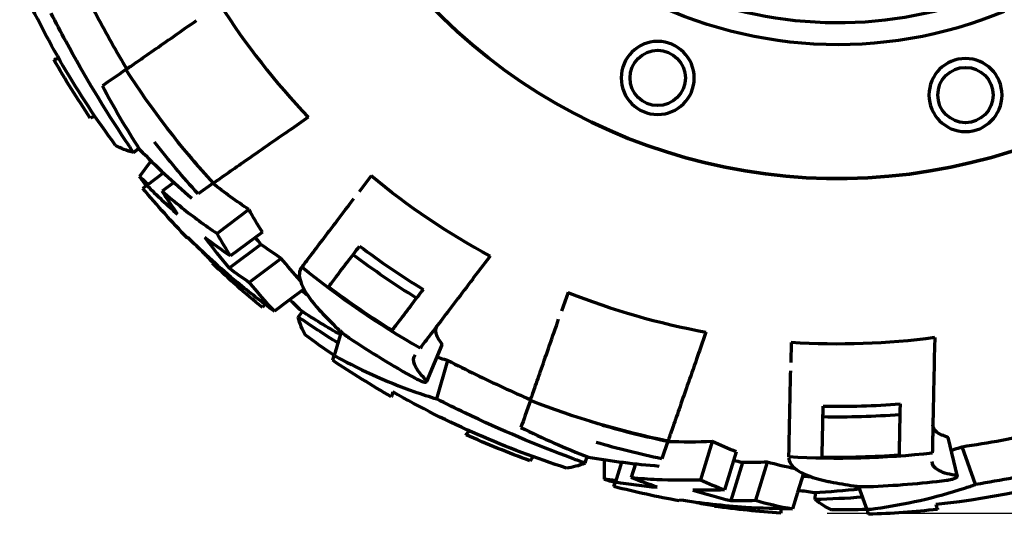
# Model space of a CAD drawing. Header units: millimetres. Extents: x 0 to 1189, y 0 to 841.
# Tile 17 of 56: x 538 to 583, y 264 to 287. Entities that reach past the tile are written whole.
import ezdxf

# ---------------------------------------------------------------- set-up
doc = ezdxf.new("R2010")
doc.units = ezdxf.units.MM
doc.header["$LTSCALE"] = 0.75
doc.layers.add('FD_Dimensions', color=7, linetype='Continuous', lineweight=35)
doc.layers.add('Visible', color=7, linetype='Continuous', lineweight=70)
doc.styles.get("Standard").update_dxf_attribs({"font": 'arial.ttf'})
doc.dimstyles.new('Dim-ISO-25', dxfattribs={"dimtxt": 3.5, "dimasz": 3.5, "dimexe": 2.1, "dimexo": 2.1, "dimgap": 1.4, "dimtad": 1, "dimzin": 12, "dimdsep": 46, "dimtxsty": 'Standard', "dimcen": 0, "dimazin": 3, "dimtp": 0.1, "dimtm": 0.1, "dimtfac": 0.714286, "dimtmove": 0, "dimatfit": 3, "dimfxl": 1, "dimtzin": 12, "dimarcsym": 0})

# ---------------------------------------------------------------- blocks, each defined once
blk = doc.blocks.new('*D31')
at = {"layer": 'Defpoints', "color": 0, "transparency": 16777216}
for p in [(586.804795, 358.159183), (807.04622, 358.159183), (572.723978, 264.278999)]:
    blk.add_point(p, dxfattribs=at)
at = {"layer": 'FD_Dimensions', "color": 0, "lineweight": -2, "transparency": 16777216}
for p, q in [((588.904795, 358.159183), (809.14622, 358.159183)), ((807.04622, 267.778999), (807.04622, 354.659183)), ((574.823978, 264.278999), (809.14622, 264.278999))]:
    blk.add_line(p, q, dxfattribs=at)
at = {"layer": 'FD_Dimensions', "color": 0, "transparency": 16777216}
for points in [[(806.462887, 354.659183), (807.629554, 354.659183), (807.04622, 358.159183)], [(806.462887, 267.778999), (807.629554, 267.778999), (807.04622, 264.278999)]]:
    blk.add_solid(points, dxfattribs=at)
at = {"layer": 'FD_Dimensions', "color": 0, "transparency": 16777216, "insert": (803.858021, 311.219091), "char_height": 3.5, "attachment_point": 5, "rotation": 90}
blk.add_mtext('93.88', dxfattribs=at)

msp = doc.modelspace()

# ---------------------------------------------------------------- linework, layer by layer
at = {"layer": 'Visible', "extrusion": (0, 1, 0)}
for p, q in [((551.387, 282.168), (550.643, 281.651)), ((543.496, 280.574), (543.74, 280.763)), ((544.284, 280.195), (544.228, 280.119)), ((544.228, 280.119), (543.762, 279.497)), ((544.849, 279.65), (544.097, 279.087)), ((554.226, 279.519), (553.684, 278.804)), ((543.921, 278.955), (544.097, 279.087)), ((545.315, 279.218), (544.791, 278.826)), ((547.098, 279.185), (546.408, 278.705)), ((547.098, 279.185), (547.101, 279.187)), ((548.71, 277.996), (547.265, 276.914)), ((545.954, 276.73), (545.926, 276.709)), ((549.315, 276.981), (547.871, 275.9)), ((549.25, 276.423), (547.816, 275.349)), ((550.169, 275.786), (548.724, 274.704)), ((559.597, 275.892), (559.049, 275.17)), ((547.066, 275.568), (547.087, 275.596)), ((551.1, 275.398), (551.077, 275.368)), ((551.187, 274.401), (550.477, 273.87)), ((563.116, 274.249), (562.821, 273.403)), ((549.429, 273.718), (549.313, 273.563)), ((550.477, 273.87), (549.855, 273.404)), ((550.932, 273.138), (551.121, 273.382)), ((552.865, 272.473), (552.555, 271.404)), ((569.344, 272.46), (569.047, 271.604)), ((579.675, 272.208), (579.656, 271.302)), ((557.422, 271.883), (556.727, 270.219)), ((573.198, 271.985), (573.18, 271.089)), ((557.19, 269.436), (557.696, 271.176)), ((580.272, 267.686), (580.688, 265.932)), ((567.628, 267.525), (567.352, 266.732)), ((567.628, 267.525), (567.629, 267.528)), ((569.631, 267.511), (569.098, 265.787)), ((581.523, 265.571), (580.909, 267.276)), ((563.897, 266.532), (563.983, 266.829)), ((570.717, 267.045), (570.184, 265.323)), ((564.756, 266.594), (564.745, 265.817)), ((564.758, 266.689), (564.756, 266.594)), ((565.535, 266.579), (565.257, 265.682)), ((566.166, 266.504), (565.972, 265.879)), ((570.992, 266.556), (570.463, 264.845)), ((572.11, 266.581), (571.577, 264.856)), ((573.747, 266.059), (573.485, 265.212)), ((565.192, 265.472), (565.257, 265.682)), ((576.239, 265.485), (576.616, 264.438)), ((573.485, 265.212), (573.256, 264.469)), ((574.283, 264.887), (574.293, 265.196)), ((568.145, 264.867), (568.135, 264.833)), ((569.728, 264.581), (569.728, 264.616)), ((572.727, 264.473), (572.724, 264.279))]:
    msp.add_line(p, q, dxfattribs=at)
at = {"layer": 'Visible', "extrusion": (1e-16, 0, -1)}
for centre in [(-567.166, 283.944), (-581.066, 283.171)]:
    msp.add_circle(centre, 1.65, dxfattribs=at)
at = {"layer": 'Visible'}
for centre in [(567.166, 283.944), (581.066, 283.171)]:
    msp.add_circle(centre, 1.25, dxfattribs=at)
at = {"layer": 'Visible', "extrusion": (1e-16, 0, -1)}
for radius, start, end in [(25.55, 194.2386, 33.3398), (40.53, 323.5959, 335.738), (19.5, 247.3336, 299.0305), (40.75, 325.9546, 330.3366), (38.198, 317.5928, 327.3217), (39.034, 317.7563, 322.2365), (33.029, 298.3964, 309.6568), (40.75, 316.1341, 320.3689), (36.332, 301.583, 307.0656), (40.75, 309.6311, 313.8659), (38.198, 299.5928, 309.3217), (39, 307.9908, 308.3249), (38.155, 301.8513, 307.0712), (40.53, 304.1457, 306.4041), (33.029, 262.3964, 273.6568), (40.75, 299.6634, 304.0454), (40.53, 287.5959, 299.738), (38.198, 281.5928, 291.3217), (36.332, 265.583, 271.0656), (40.75, 289.9546, 294.3366), (39.034, 281.7563, 286.2365), (38.198, 263.5928, 273.3217), (38.155, 265.8513, 271.0712), (40.53, 251.5959, 263.738), (39, 271.9908, 272.3249), (40.75, 280.1341, 284.3689), (40.75, 273.6311, 277.8659), (40.53, 268.1457, 270.4041), (40.75, 263.6634, 268.0454)]:
    msp.add_arc((-575.305, 304.947), radius, start, end, dxfattribs=at)
at = {"layer": 'Visible'}
for radius, start, end in [(25.55, 146.6602, 345.7614), (18.5, 244.3265, 289.3094), (33.029, 212.3432, 223.6036), (38.201, 217.8277, 222.4065), (35.842, 232.936, 238.4939), (39.034, 231.6618, 232.1552), (33.029, 248.3432, 259.6036), (39.494, 236.0021, 241.1412), (35.842, 268.936, 274.4939), (38.201, 253.8277, 258.4065), (39.034, 267.6618, 268.1552), (39.494, 272.0021, 277.1412)]:
    msp.add_arc((575.305, 304.947), radius, start, end, dxfattribs=at)
for centre, major_axis, ratio, start_param, end_param in [((578.521, 303.547), (34.137, 23.743), 0.922984, 3.026359, 3.112925), ((579.905, 309.948), (37.933, 28.394), 0.707105, 3.238675, 3.295086), ((587.816, 304.399), (39.302, 29.422), 0.579244, 3.060617, 3.102012), ((580.623, 308.425), (37.692, 28.215), 0.707105, 3.347881, 3.380548), ((579, 308.709), (17.537, 41.96), 0.768445, 2.811499, 2.840964), ((578.729, 305.705), (13.661, 39.274), 0.922984, 3.026359, 3.112925), ((576.087, 311.697), (13.999, 45.268), 0.707105, 3.238675, 3.295086), ((585.749, 311.858), (14.502, 46.904), 0.579244, 3.060617, 3.102012), ((576.083, 310.163), (-10.476, 44.254), 0.768445, 2.811499, 2.840964), ((577.563, 310.887), (13.909, 44.981), 0.707105, 3.347881, 3.380548)]:
    msp.add_ellipse(centre, major_axis=major_axis, ratio=ratio, start_param=start_param, end_param=end_param, dxfattribs=at)
at = {"layer": 'Visible', "extrusion": (1e-16, 0, -1)}
for centre, major_axis, ratio, start_param, end_param in [((586.254, 315.843), (44.265, 34.357), 0.196114, 2.99138, 3.060103), ((583.462, 305.458), (37.617, 28.161), 0.707106, 3.159804, 3.197451), ((587.762, 304.408), (37.829, 28.314), 0.579247, 3.181085, 3.224097), ((579.831, 309.688), (37.765, 28.27), 0.707106, 2.902593, 2.944348), ((580.559, 308.375), (36.225, 27.117), 0.707107, 2.892847, 2.926908), ((586.201, 315.897), (34.357, 44.265), 0.196114, 3.223082, 3.291805), ((573.905, 308.163), (23.743, 34.137), 0.922984, 3.05943, 3.112925), ((585.696, 311.836), (13.955, 45.145), 0.579241, 3.181171, 3.224182), ((577.759, 320.198), (15.617, 53.814), 0.196114, 2.99138, 3.060103), ((577.54, 310.805), (13.366, 43.228), 0.707108, 2.892855, 2.926918), ((581.603, 310.155), (13.88, 44.894), 0.707106, 3.159804, 3.197451), ((576.18, 311.443), (13.936, 45.068), 0.707106, 2.902593, 2.944348), ((572.282, 306.726), (-0.856, 41.573), 0.922984, 3.05943, 3.112925), ((577.684, 320.21), (1.777, 56.006), 0.196114, 3.223082, 3.291805)]:
    msp.add_ellipse(centre, major_axis=major_axis, ratio=ratio, start_param=start_param, end_param=end_param, dxfattribs=at)
at = {"layer": 'Visible'}
for points, knots in [([(541.209, 287.977), (541.418, 287.556), (541.633, 287.137), (542.282, 285.912), (542.728, 285.119), (543.187, 284.347)], [-2.189382, -2.189382, -2.189382, -2.189382, -2.0480289, -2.0480289, -1.7727264, -1.7727264, -1.7727264, -1.7727264]), ([(543.496, 280.574), (543.38, 280.744), (543.264, 280.916), (542.201, 282.513), (541.289, 284.029), (540.212, 286.023), (539.992, 286.443), (539.777, 286.865)], [1.4412238, 1.4412238, 1.4412238, 1.4412238, 1.506827, 1.506827, 2.0457096, 2.0457096, 2.1881347, 2.1881347, 2.1881347, 2.1881347]), ([(543.153, 284.323), (543.289, 284.418), (543.459, 284.536), (543.885, 284.832), (544.147, 285.015), (544.676, 285.382), (544.991, 285.601), (545.658, 286.066), (546.009, 286.31), (546.345, 286.543)], [0.2897036, 0.2897036, 0.2897036, 0.2897036, 0.409542, 0.409542, 0.5460875, 0.5460875, 0.6827036, 0.6827036, 0.8150178, 0.8150178, 0.8150178, 0.8150178]), ([(550.643, 281.651), (550.541, 281.579), (550.42, 281.495), (550.323, 281.428), (550.322, 281.427), (550.321, 281.427)], [0.44681284, 0.44681284, 0.44681284, 0.44681284, 0.48438099, 0.48438099, 0.4848196, 0.4848196, 0.4848196, 0.4848196]), ([(550.321, 281.427), (549.98, 281.189), (549.623, 280.941), (548.946, 280.47), (548.628, 280.249), (548.096, 279.879), (547.833, 279.696), (547.407, 279.4), (547.236, 279.281), (547.101, 279.187)], [3.5813627, 3.5813627, 3.5813627, 3.5813627, 3.7158313, 3.7158313, 3.8534291, 3.8534291, 3.9901307, 3.9901307, 4.1091636, 4.1091636, 4.1091636, 4.1091636]), ([(544.791, 278.826), (545.079, 278.573), (545.376, 278.324), (546.187, 277.676), (546.716, 277.287), (547.265, 276.914)], [6.940353, 6.940353, 6.940353, 6.940353, 7.0935578, 7.0935578, 7.3468953, 7.3468953, 7.3468953, 7.3468953]), ([(551.1, 275.397), (551.2, 275.529), (551.325, 275.695), (551.638, 276.107), (551.832, 276.362), (552.221, 276.875), (552.453, 277.181), (552.944, 277.828), (553.202, 278.169), (553.449, 278.495)], [-4.0816675, -4.0816675, -4.0816675, -4.0816675, -3.9618291, -3.9618291, -3.8252836, -3.8252836, -3.6886674, -3.6886674, -3.5563533, -3.5563533, -3.5563533, -3.5563533]), ([(549.855, 273.404), (549.286, 273.819), (548.728, 274.251), (547.407, 275.346), (546.661, 276.027), (545.954, 276.73)], [17.408031, 17.408031, 17.408031, 17.408031, 17.632683, 17.632683, 17.9554931, 17.9554931, 17.9554931, 17.9554931]), ([(552.305, 274.504), (552.4, 274.63), (552.517, 274.783), (552.817, 275.18), (553.011, 275.434), (553.352, 275.885), (553.521, 276.107), (553.703, 276.347)], [-4.069161, -4.069161, -4.069161, -4.069161, -3.9594341, -3.9594341, -3.8229021, -3.8229021, -3.7194059, -3.7194059, -3.7194059, -3.7194059]), ([(551.077, 275.367), (551.051, 275.333), (551.03, 275.295), (550.945, 275.066), (550.986, 274.81), (551.285, 274.194), (551.538, 273.842), (551.908, 273.438), (551.933, 273.41), (551.959, 273.382)], [2.3628766, 2.3628766, 2.3628766, 2.3628766, 2.4067943, 2.4067943, 2.6057136, 2.6057136, 2.8021395, 2.8021395, 2.8164491, 2.8164491, 2.8164491, 2.8164491]), ([(558.812, 274.857), (558.561, 274.526), (558.298, 274.18), (557.8, 273.523), (557.566, 273.215), (557.174, 272.698), (556.98, 272.442), (556.667, 272.029), (556.541, 271.864), (556.441, 271.732)], [-0.8176817, -0.8176817, -0.8176817, -0.8176817, -0.683213, -0.683213, -0.5456153, -0.5456153, -0.4089137, -0.4089137, -0.2898807, -0.2898807, -0.2898807, -0.2898807]), ([(559.049, 275.17), (558.974, 275.07), (558.885, 274.953), (558.814, 274.86), (558.813, 274.858), (558.812, 274.857)], [0.44681284, 0.44681284, 0.44681284, 0.44681284, 0.48438099, 0.48438099, 0.4848196, 0.4848196, 0.4848196, 0.4848196]), ([(556.574, 274.389), (556.391, 274.147), (556.22, 273.922), (555.876, 273.469), (555.682, 273.213), (555.382, 272.817), (555.265, 272.663), (555.17, 272.537)], [-0.6503544, -0.6503544, -0.6503544, -0.6503544, -0.5458766, -0.5458766, -0.409261, -0.409261, -0.2999653, -0.2999653, -0.2999653, -0.2999653]), ([(561.416, 269.364), (561.47, 269.52), (561.539, 269.716), (561.709, 270.205), (561.814, 270.508), (562.025, 271.116), (562.151, 271.478), (562.418, 272.246), (562.559, 272.65), (562.693, 273.036)], [0.2897036, 0.2897036, 0.2897036, 0.2897036, 0.409542, 0.409542, 0.5460875, 0.5460875, 0.6827036, 0.6827036, 0.8150178, 0.8150178, 0.8150178, 0.8150178]), ([(552.702, 272.622), (552.735, 272.589), (552.77, 272.556), (552.877, 272.462), (552.953, 272.399), (553.083, 272.301), (553.133, 272.265), (553.184, 272.23), (553.196, 272.221), (553.209, 272.213), (553.221, 272.204)], [0.57737749, 0.57737749, 0.57737749, 0.57737749, 0.59475126, 0.59475126, 0.62625191, 0.62625191, 0.6448508, 0.6448508, 0.6448508, 0.64934479, 0.64934479, 0.64934479, 0.64934479]), ([(557.397, 271.955), (557.27, 272.122), (557.189, 272.275), (557.127, 272.543), (557.145, 272.657), (557.214, 272.75), (557.214, 272.751), (557.215, 272.752)], [-0.2529301, -0.2529301, -0.2529301, -0.2529301, -0.1264576, -0.1264576, -0.0013937, -0.0013937, 0, 0, 0, 0]), ([(557.422, 271.883), (557.423, 271.885), (557.424, 271.887), (557.427, 271.905), (557.417, 271.928), (557.397, 271.955)], [0.08069478, 0.08069478, 0.08069478, 0.08069478, 0.08342407, 0.08342407, 0.10432825, 0.10432825, 0.10432825, 0.10432825]), ([(552.555, 271.404), (552.663, 271.344), (552.771, 271.284), (554.089, 270.574), (555.368, 270.024), (556.852, 269.54), (557.021, 269.487), (557.19, 269.436)], [-6.7900934, -6.7900934, -6.7900934, -6.7900934, -6.7413206, -6.7413206, -6.1999569, -6.1999569, -6.1307169, -6.1307169, -6.1307169, -6.1307169]), ([(556.668, 270.326), (556.434, 270.562), (556.275, 270.779), (556.119, 271.157), (556.125, 271.314), (556.214, 271.432)], [-0.3219243, -0.3219243, -0.3219243, -0.3219243, -0.1609373, -0.1609373, 0, 0, 0, 0]), ([(557.194, 271.336), (557.303, 271.3), (557.413, 271.264), (557.581, 271.212), (557.638, 271.194), (557.696, 271.176)], [17.2760773, 17.2760773, 17.2760773, 17.2760773, 17.32127312, 17.32127312, 17.3447499, 17.3447499, 17.3447499, 17.3447499]), ([(569.047, 271.604), (569.006, 271.486), (568.957, 271.347), (568.919, 271.236), (568.918, 271.235), (568.918, 271.234)], [0.44681284, 0.44681284, 0.44681284, 0.44681284, 0.48438099, 0.48438099, 0.4848196, 0.4848196, 0.4848196, 0.4848196]), ([(579.656, 271.302), (579.654, 271.177), (579.651, 271.03), (579.648, 270.913), (579.648, 270.911), (579.648, 270.91)], [0.44681284, 0.44681284, 0.44681284, 0.44681284, 0.48438099, 0.48438099, 0.4848196, 0.4848196, 0.4848196, 0.4848196]), ([(557.696, 271.176), (558.113, 270.959), (558.532, 270.747), (559.778, 270.137), (560.604, 269.758), (561.43, 269.403)], [-2.189382, -2.189382, -2.189382, -2.189382, -2.0480289, -2.0480289, -1.7727264, -1.7727264, -1.7727264, -1.7727264]), ([(568.918, 271.234), (568.781, 270.841), (568.638, 270.43), (568.367, 269.652), (568.24, 269.286), (568.027, 268.674), (567.922, 268.371), (567.751, 267.881), (567.683, 267.685), (567.629, 267.528)], [3.5813627, 3.5813627, 3.5813627, 3.5813627, 3.7158313, 3.7158313, 3.8534291, 3.8534291, 3.9901307, 3.9901307, 4.1091636, 4.1091636, 4.1091636, 4.1091636]), ([(579.648, 270.91), (579.64, 270.495), (579.631, 270.059), (579.614, 269.236), (579.606, 268.849), (579.592, 268.2), (579.586, 267.879), (579.575, 267.361), (579.571, 267.153), (579.567, 266.988)], [-0.8176817, -0.8176817, -0.8176817, -0.8176817, -0.683213, -0.683213, -0.5456153, -0.5456153, -0.4089137, -0.4089137, -0.2898807, -0.2898807, -0.2898807, -0.2898807]), ([(556.243, 270.358), (556.274, 270.341), (556.306, 270.324), (556.379, 270.289), (556.42, 270.27), (556.512, 270.233), (556.56, 270.218), (556.638, 270.2), (556.668, 270.196), (556.713, 270.202), (556.726, 270.211), (556.731, 270.241), (556.721, 270.264), (556.691, 270.302), (556.68, 270.314), (556.668, 270.326)], [0.0011854, 0.0011854, 0.0011854, 0.0011854, 0.0118921, 0.0118921, 0.0261366, 0.0261366, 0.045713, 0.045713, 0.0638758, 0.0638758, 0.0833592, 0.0833592, 0.1044028, 0.1044028, 0.1129139, 0.1129139, 0.1129139, 0.1129139]), ([(573.092, 266.813), (573.095, 266.979), (573.099, 267.187), (573.11, 267.704), (573.116, 268.024), (573.13, 268.668), (573.138, 269.051), (573.154, 269.864), (573.163, 270.292), (573.172, 270.7)], [-4.0816675, -4.0816675, -4.0816675, -4.0816675, -3.9618291, -3.9618291, -3.8252836, -3.8252836, -3.6886674, -3.6886674, -3.5563533, -3.5563533, -3.5563533, -3.5563533]), ([(563.897, 266.532), (563.703, 266.601), (563.509, 266.672), (561.71, 267.34), (560.081, 268.03), (558.037, 269.01), (557.613, 269.221), (557.19, 269.436)], [1.4412238, 1.4412238, 1.4412238, 1.4412238, 1.506827, 1.506827, 2.0457096, 2.0457096, 2.1881347, 2.1881347, 2.1881347, 2.1881347]), ([(574.592, 266.799), (574.595, 266.957), (574.599, 267.15), (574.609, 267.647), (574.616, 267.967), (574.627, 268.532), (574.633, 268.811), (574.639, 269.112)], [-4.069161, -4.069161, -4.069161, -4.069161, -3.9594341, -3.9594341, -3.8229021, -3.8229021, -3.7194059, -3.7194059, -3.7194059, -3.7194059]), ([(578.113, 269.216), (578.107, 268.912), (578.101, 268.63), (578.089, 268.061), (578.083, 267.74), (578.072, 267.243), (578.068, 267.05), (578.065, 266.892)], [-0.6503544, -0.6503544, -0.6503544, -0.6503544, -0.5458766, -0.5458766, -0.409261, -0.409261, -0.2999653, -0.2999653, -0.2999653, -0.2999653]), ([(580.209, 267.73), (580.009, 267.79), (579.854, 267.867), (579.645, 268.047), (579.593, 268.15), (579.594, 268.265), (579.594, 268.267), (579.594, 268.268)], [-0.2529301, -0.2529301, -0.2529301, -0.2529301, -0.126455, -0.126455, -0.0013909, -0.0013909, 0, 0, 0, 0]), ([(580.272, 267.686), (580.272, 267.688), (580.271, 267.69), (580.263, 267.707), (580.242, 267.72), (580.209, 267.73)], [0.08069478, 0.08069478, 0.08069478, 0.08069478, 0.08342407, 0.08342407, 0.10432825, 0.10432825, 0.10432825, 0.10432825]), ([(580.909, 267.276), (582.11, 267.454), (583.304, 267.672), (584.643, 267.962), (584.808, 267.999), (584.972, 268.036)], [-11.8170159, -11.8170159, -11.8170159, -11.8170159, -11.4510759, -11.4510759, -11.3995009, -11.3995009, -11.3995009, -11.3995009]), ([(580.409, 267.109), (580.519, 267.145), (580.629, 267.181), (580.795, 267.237), (580.852, 267.256), (580.909, 267.276)], [17.2760773, 17.2760773, 17.2760773, 17.2760773, 17.32127312, 17.32127312, 17.3447499, 17.3447499, 17.3447499, 17.3447499]), ([(588.656, 267.163), (587.46, 266.814), (586.216, 266.495), (583.813, 265.967), (582.671, 265.752), (581.523, 265.571)], [11.0190937, 11.0190937, 11.0190937, 11.0190937, 11.4175674, 11.4175674, 11.7676704, 11.7676704, 11.7676704, 11.7676704]), ([(573.091, 266.775), (573.09, 266.732), (573.095, 266.69), (573.161, 266.455), (573.345, 266.271), (573.949, 265.949), (574.36, 265.812), (574.897, 265.703), (574.934, 265.696), (574.971, 265.689)], [2.3628766, 2.3628766, 2.3628766, 2.3628766, 2.4067943, 2.4067943, 2.6057136, 2.6057136, 2.8021395, 2.8021395, 2.8164491, 2.8164491, 2.8164491, 2.8164491]), ([(580.577, 265.984), (580.25, 266.037), (579.993, 266.119), (579.645, 266.333), (579.557, 266.464), (579.56, 266.612)], [-0.3219243, -0.3219243, -0.3219243, -0.3219243, -0.1609373, -0.1609373, 0, 0, 0, 0]), ([(580.214, 265.76), (580.25, 265.764), (580.285, 265.769), (580.365, 265.783), (580.409, 265.793), (580.505, 265.817), (580.553, 265.832), (580.627, 265.864), (580.653, 265.879), (580.687, 265.909), (580.692, 265.924), (580.678, 265.952), (580.657, 265.964), (580.61, 265.978), (580.594, 265.981), (580.577, 265.984)], [0.0011854, 0.0011854, 0.0011854, 0.0011854, 0.0118921, 0.0118921, 0.0261366, 0.0261366, 0.045713, 0.045713, 0.0638758, 0.0638758, 0.0833592, 0.0833592, 0.1044028, 0.1044028, 0.1129139, 0.1129139, 0.1129139, 0.1129139]), ([(565.972, 265.879), (566.354, 265.844), (566.741, 265.817), (567.778, 265.77), (568.434, 265.765), (569.098, 265.787)], [6.940353, 6.940353, 6.940353, 6.940353, 7.0935578, 7.0935578, 7.3468953, 7.3468953, 7.3468953, 7.3468953]), ([(576.019, 265.51), (576.065, 265.503), (576.113, 265.497), (576.255, 265.483), (576.353, 265.477), (576.516, 265.474), (576.578, 265.474), (576.64, 265.476), (576.655, 265.476), (576.67, 265.477), (576.685, 265.477)], [0.57737749, 0.57737749, 0.57737749, 0.57737749, 0.59475126, 0.59475126, 0.62625191, 0.62625191, 0.6448508, 0.6448508, 0.6448508, 0.64934479, 0.64934479, 0.64934479, 0.64934479]), ([(576.616, 264.438), (576.739, 264.453), (576.861, 264.469), (578.345, 264.669), (579.703, 264.975), (581.188, 265.456), (581.356, 265.512), (581.523, 265.571)], [-6.7908419, -6.7908419, -6.7908419, -6.7908419, -6.742069, -6.742069, -6.2007054, -6.2007054, -6.1314654, -6.1314654, -6.1314654, -6.1314654]), ([(573.256, 264.469), (572.552, 264.47), (571.846, 264.491), (570.134, 264.601), (569.13, 264.714), (568.145, 264.867)], [17.408031, 17.408031, 17.408031, 17.408031, 17.632683, 17.632683, 17.9554931, 17.9554931, 17.9554931, 17.9554931])]:
    msp.add_open_spline(points, degree=3, knots=knots, dxfattribs=at)
for points in [[(539.895, 284.78), (539.895, 284.78), (539.966, 284.8), (540.113, 284.843)], [(543.153, 284.323), (542.752, 284.044), (542.391, 283.794), (542.091, 283.584)], [(541.762, 282.198), (541.611, 282.154), (541.54, 282.133), (541.54, 282.133)], [(543.77, 280.717), (544.502, 279.962), (545.29, 279.22), (546.124, 278.508)], [(544.155, 279.131), (544.023, 279.25), (543.892, 279.372), (543.762, 279.497)], [(543.762, 279.497), (543.866, 279.355), (543.97, 279.213), (544.076, 279.072)], [(548.71, 277.996), (548.143, 278.37), (547.599, 278.763), (547.079, 279.172)], [(546.715, 276.733), (547.063, 276.26), (547.431, 275.798), (547.816, 275.349)], [(549.25, 276.423), (549.161, 276.526), (549.073, 276.63), (548.985, 276.734)], [(546.529, 276.171), (546.713, 275.977), (546.9, 275.785), (547.087, 275.596)], [(551.023, 274.792), (550.719, 275.119), (550.434, 275.452), (550.169, 275.786)], [(548.724, 274.704), (549.065, 274.267), (549.444, 273.831), (549.855, 273.404)], [(551.075, 273.412), (550.9, 273.581), (550.727, 273.753), (550.554, 273.928)], [(552.719, 271.969), (552.106, 272.354), (551.509, 272.744), (550.932, 273.138)], [(552.491, 271.182), (552.491, 271.182), (552.512, 271.254), (552.555, 271.404)], [(555.201, 269.755), (555.158, 269.608), (555.137, 269.538), (555.137, 269.538)], [(561.416, 269.364), (561.255, 268.902), (561.111, 268.488), (560.991, 268.141)], [(558.512, 267.818), (558.512, 267.818), (558.557, 267.876), (558.651, 267.997)], [(569.631, 267.511), (568.953, 267.481), (568.281, 267.478), (567.62, 267.504)], [(561.54, 266.826), (561.444, 266.703), (561.398, 266.644), (561.398, 266.644)], [(564.034, 266.809), (565.07, 266.628), (566.144, 266.491), (567.238, 266.405)], [(570.992, 266.556), (570.86, 266.587), (570.727, 266.619), (570.595, 266.652)], [(573.386, 266.278), (572.947, 266.364), (572.521, 266.466), (572.11, 266.581)], [(565.278, 265.751), (565.102, 265.77), (564.924, 265.792), (564.745, 265.817)], [(564.745, 265.817), (564.913, 265.763), (565.081, 265.71), (565.25, 265.658)], [(568.759, 265.317), (569.319, 265.139), (569.888, 264.981), (570.463, 264.845)], [(574.238, 265.193), (573.998, 265.227), (573.756, 265.264), (573.514, 265.304)], [(568.939, 264.753), (569.202, 264.704), (569.466, 264.659), (569.728, 264.616)], [(571.577, 264.856), (572.11, 264.703), (572.673, 264.573), (573.256, 264.469)], [(576.417, 264.992), (575.695, 264.942), (574.983, 264.908), (574.283, 264.887)], [(579.726, 264.659), (579.777, 264.515), (579.802, 264.446), (579.802, 264.446)], [(576.695, 264.221), (576.695, 264.221), (576.669, 264.291), (576.616, 264.438)]]:
    msp.add_open_spline(points, degree=3, dxfattribs=at)

# ---------------------------------------------------------------- dimensions: what is measured, and where the dimension line sits
at = {"layer": 'FD_Dimensions'}
dim = msp.add_linear_dim(base=(807.046, 358.159), p1=(572.724, 264.279), p2=(586.805, 358.159), angle=90, dimstyle='Dim-ISO-25', override={"dimlfac": 1, "dimclrd": 0, "dimclre": 0}, dxfattribs=at)
dim.commit()
dim.dimension.update_dxf_attribs({"geometry": '*D31', "text_midpoint": (803.858, 311.219)})

doc.saveas('drawing.dxf')
